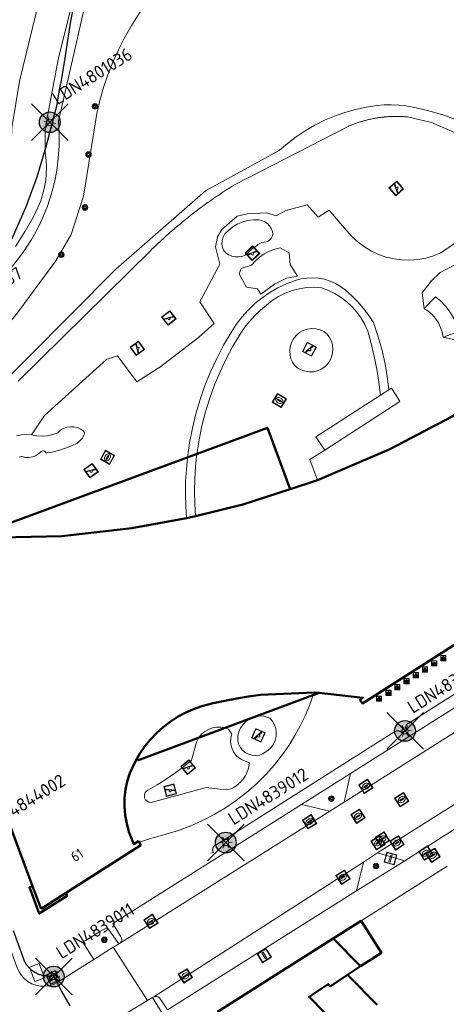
# Model space of a CAD drawing. Header units: metres. Extents: x 94279 to 96109, y 461866 to 463040.
# Tile 94 of 175: x 95239 to 95281, y 462371 to 462466. Entities that reach past the tile are written whole.
import ezdxf
from ezdxf.enums import TextEntityAlignment as Align

# ---------------------------------------------------------------- set-up
doc = ezdxf.new("R2010")
doc.units = ezdxf.units.M
doc.layers.get('0').update_dxf_attribs({"linetype": 'CONTINUOUS'})
for name, color, linetype, lineweight in [('B-WE-KL-ET_LS_OV_KABEL_EIGENNET_323-G', 10, 'CONTINUOUS', 30), ('B_BEBOUWINGSGRENS_0', 132, 'CONTINUOUS', 50), ('B_LUIFEL_1', 132, 'CONTINUOUS', 50), ('B_OVERBOUWLIJN_LIJN_1', 132, 'CONTINUOUS', 50), ('G_GRENS_ALGEMEEN_0', 251, 'CONTINUOUS', 13), ('Q_BOOM_0', 251, 'CONTINUOUS', 13), ('Q_FIETSENREK_0', 251, 'CONTINUOUS', 13), ('Q_INSPECTIE_OF_RIOOLPUT_0', 251, 'CONTINUOUS', 13), ('Q_KOLK_0', 251, 'CONTINUOUS', 13), ('Q_LICHTMAST_0', 251, 'CONTINUOUS', 13), ('Q_SPEELVOORZIENING_0', 251, 'CONTINUOUS', 13), ('Q_STRAATNAAMBORD_0', 251, 'CONTINUOUS', 13), ('Q_VERKEERSBORDPAAL_0', 251, 'CONTINUOUS', 13), ('Q_WATERLEIDINGPUT_0', 251, 'CONTINUOUS', 13), ('T_CULTUURGRENS_0', 251, 'CONTINUOUS', 13), ('T_HEK_0', 251, 'CONTINUOUS', 13), ('T_MUUR_30CM_0', 251, 'CONTINUOUS', 13), ('T_WALBESCHERMING_0', 251, 'CONTINUOUS', 13), ('V_WEGGRENS_0', 251, 'CONTINUOUS', 13), ('W_WATERGRENS_0', 251, 'CONTINUOUS', 13), ('Z_GBKN_HUISNUMMER_0', 251, 'CONTINUOUS', 13)]:
    doc.layers.add(name, color=color, linetype=linetype, lineweight=lineweight)
for name, color, linetype in [('B-WE-KL-ET_LS_OV_KABEL_EIGENNET_330-G', 10, 'CONTINUOUS'), ('N-WE-ARMATUUR-PRUNUS_C_OPZET_4M-G', 200, 'CONTINUOUS'), ('N-WE-ARMATUUR-PRUNUS_E_OPSCHUIF_8M-G', 40, 'CONTINUOUS'), ('N-WE-LICHTMAST_VERVANGEN-G', 7, 'CONTINUOUS')]:
    doc.layers.add(name, color=color, linetype=linetype)
doc.styles.add('NLCS-ISO-M500-T25', font='NLCS-ISO.ttf', dxfattribs={"height": 1.25})
doc.styles.get("Standard").update_dxf_attribs({"font": 'isocp.shx'})

# ---------------------------------------------------------------- blocks, each defined once
blk = doc.blocks.new('Q_LICHTMAST')
for points in [[(-0.26, 0.15), (-0.52, 0.3)], [(0, 0.3), (0, 0.6)], [(0.26, 0.15), (0.52, 0.3)], [(-0.26, -0.15), (-0.52, -0.3)], [(0, -0.3), (0, -0.6)], [(0.26, -0.15), (0.52, -0.3)]]:
    blk.add_lwpolyline(points)
blk.add_circle((0, 0), 0.3)
blk = doc.blocks.new('Q_VERKEERSBORDPAAL')
for points in [[(-0.5, 0.5), (0.5, 0.5), (0.5, -0.5), (-0.5, -0.5)], [(-0.08, 0.333), (0.071, 0.333), (0.071, -0.329), (-0.08, -0.329)]]:
    blk.add_lwpolyline(points, close=True)
blk.add_lwpolyline([(-0.442, 0.464), (0.438, 0.464, -0.414214), (0.459, 0.442), (0.459, -0.437, -0.414214), (0.438, -0.459), (-0.442, -0.459, -0.414214), (-0.463, -0.437), (-0.463, 0.442), (-0.463, 0.444), (-0.463, 0.446), (-0.463, 0.448), (-0.462, 0.45), (-0.461, 0.451), (-0.46, 0.453), (-0.459, 0.455), (-0.458, 0.456), (-0.457, 0.457), (-0.456, 0.459), (-0.454, 0.46), (-0.453, 0.461), (-0.451, 0.462), (-0.449, 0.462), (-0.447, 0.463), (-0.446, 0.463), (-0.444, 0.464), (-0.442, 0.464)], format="xyb")
blk = doc.blocks.new('Q_KOLK')
blk.add_lwpolyline([(-0.5, 0.5), (0.5, 0.5), (0.5, -0.5), (-0.5, -0.5)], close=True)
for points in [[(-0.442, 0.464), (0.438, 0.464, -0.414214), (0.459, 0.442), (0.459, -0.437, -0.414214), (0.438, -0.459), (-0.442, -0.459, -0.414214), (-0.463, -0.437), (-0.463, 0.442, -0.414214), (-0.442, 0.464)], [(-0.345, 0.105, 0.380426), (-0.276, -0.18)], [(-0.008, 0.266, 0.240218), (-0.345, 0.105)], [(-0.194, 0.045, 0.853344), (-0.194, -0.032)], [(0.331, 0.111, 0.240191), (-0.008, 0.266)], [(0.185, -0.032, 0.849746), (0.185, 0.045)], [(0.267, -0.176, 0.380426), (0.331, 0.111)], [(-0.276, -0.18, 0.148452), (0.012, -0.257)], [(0.012, -0.257, 0.131742), (0.267, -0.176)]]:
    blk.add_lwpolyline(points, format="xyb")
for points in [[(-0.194, 0.045), (0.185, 0.045)], [(0.185, -0.032), (-0.194, -0.032)]]:
    blk.add_lwpolyline(points)
blk = doc.blocks.new('Q_INSPECTIE_OF_RIOOLPUT')
blk.add_lwpolyline([(-0.5, 0.5), (0.5, 0.5), (0.5, -0.5), (-0.5, -0.5)], close=True)
for points in [[(-0.442, 0.464), (0.438, 0.464, -0.414214), (0.459, 0.442), (0.459, -0.437, -0.414214), (0.438, -0.459), (-0.442, -0.459, -0.414214), (-0.463, -0.437), (-0.463, 0.442), (-0.463, 0.444), (-0.463, 0.446), (-0.463, 0.448), (-0.462, 0.45), (-0.461, 0.451), (-0.46, 0.453), (-0.459, 0.455), (-0.458, 0.456), (-0.457, 0.457), (-0.456, 0.459), (-0.454, 0.46), (-0.453, 0.461), (-0.451, 0.462), (-0.449, 0.462), (-0.447, 0.463), (-0.446, 0.463), (-0.444, 0.464), (-0.442, 0.464)], [(-0.345, 0.105, 0.380426), (-0.276, -0.18)], [(-0.008, 0.266, 0.240218), (-0.345, 0.105)], [(-0.194, 0.045, 0.853344), (-0.194, -0.032)], [(0.331, 0.111, 0.240191), (-0.008, 0.266)], [(0.185, -0.032, 0.849746), (0.185, 0.045)], [(0.267, -0.176, 0.380426), (0.331, 0.111)], [(-0.276, -0.18, 0.148452), (0.012, -0.257)], [(0.012, -0.257, 0.131742), (0.267, -0.176)]]:
    blk.add_lwpolyline(points, format="xyb")
for points in [[(-0.194, 0.045), (0.185, 0.045)], [(0.185, -0.032), (-0.194, -0.032)]]:
    blk.add_lwpolyline(points)
blk = doc.blocks.new('Q_WATERLEIDINGPUT')
blk.add_lwpolyline([(-0.5, 0.5), (0.5, 0.5), (0.5, -0.5), (-0.5, -0.5)], close=True)
for points in [[(-0.442, 0.464), (0.438, 0.464, -0.414214), (0.459, 0.442), (0.459, -0.437, -0.414214), (0.438, -0.459), (-0.442, -0.459, -0.414214), (-0.463, -0.437), (-0.463, 0.442), (-0.463, 0.444), (-0.463, 0.446), (-0.463, 0.448), (-0.462, 0.45), (-0.461, 0.451), (-0.46, 0.453), (-0.459, 0.455), (-0.458, 0.456), (-0.457, 0.457), (-0.456, 0.459), (-0.454, 0.46), (-0.453, 0.461), (-0.451, 0.462), (-0.449, 0.462), (-0.447, 0.463), (-0.446, 0.463), (-0.444, 0.464), (-0.442, 0.464)], [(-0.345, 0.105, 0.380426), (-0.276, -0.18)], [(-0.008, 0.266, 0.240218), (-0.345, 0.105)], [(-0.194, 0.045, 0.853344), (-0.194, -0.032)], [(0.331, 0.111, 0.240191), (-0.008, 0.266)], [(0.185, -0.032, 0.849746), (0.185, 0.045)], [(0.267, -0.176, 0.380426), (0.331, 0.111)], [(-0.276, -0.18, 0.148452), (0.012, -0.257)], [(0.012, -0.257, 0.131742), (0.267, -0.176)]]:
    blk.add_lwpolyline(points, format="xyb")
for points in [[(-0.194, 0.045), (0.185, 0.045)], [(0.185, -0.032), (-0.194, -0.032)]]:
    blk.add_lwpolyline(points)
blk = doc.blocks.new('Q_SPEELVOORZIENING')
blk.add_lwpolyline([(-0.5, 0.5), (0.5, 0.5), (0.5, -0.5), (-0.5, -0.5)], close=True)
for points in [[(-0.442, 0.464), (0.438, 0.464, -0.414214), (0.459, 0.442), (0.459, -0.437, -0.414214), (0.438, -0.459), (-0.442, -0.459, -0.414214), (-0.463, -0.437), (-0.463, 0.442), (-0.463, 0.444), (-0.463, 0.446), (-0.463, 0.448), (-0.462, 0.45), (-0.461, 0.451), (-0.46, 0.453), (-0.459, 0.455), (-0.458, 0.456), (-0.457, 0.457), (-0.456, 0.459), (-0.454, 0.46), (-0.453, 0.461), (-0.451, 0.462), (-0.449, 0.462), (-0.447, 0.463), (-0.446, 0.463), (-0.444, 0.464), (-0.442, 0.464)], [(-0.363, 0.198, 1.168313), (-0.386, 0.141)], [(-0.087, 0.021, 0.778987), (-0.04, -0.167)], [(-0.04, -0.167, 0.508825), (0.056, -0.036)], [(0.355, -0.156, 1.031322), (0.378, -0.1)]]:
    blk.add_lwpolyline(points, format="xyb")
for points in [[(-0.386, 0.141), (-0.087, 0.021)], [(-0.363, 0.198), (0.378, -0.1)], [(0.056, -0.036), (0.355, -0.156)]]:
    blk.add_lwpolyline(points)
blk = doc.blocks.new('Q_FIETSENREK')
for points in [[(-0.5, 0.5), (0.5, 0.5), (0.5, -0.5), (-0.5, -0.5)], [(-0.06, 0.15), (0.18, 0.05), (0.04, -0.09)]]:
    blk.add_lwpolyline(points, close=True)
for points in [[(-0.44, 0.46), (0.44, 0.46, -0.414214), (0.46, 0.44), (0.46, -0.44, -0.414214), (0.44, -0.46), (-0.44, -0.46, -0.414214), (-0.46, -0.44), (-0.46, 0.44), (-0.46, 0.44), (-0.46, 0.45), (-0.46, 0.45), (-0.46, 0.45), (-0.46, 0.45), (-0.46, 0.45), (-0.46, 0.45), (-0.46, 0.46), (-0.46, 0.46), (-0.46, 0.46), (-0.45, 0.46), (-0.45, 0.46), (-0.45, 0.46), (-0.45, 0.46), (-0.45, 0.46), (-0.45, 0.46), (-0.44, 0.46), (-0.44, 0.46)], [(-0.18, 0.11, 0.847256), (-0.32, -0.14)], [(-0.19, 0.08, 0.842492), (-0.3, -0.12)], [(-0.17, 0.06, 0.053288), (-0.19, 0.08)], [(-0.19, -0.13, 0.502492), (-0.15, 0.04)], [(-0.15, 0.09, 0.06236), (-0.18, 0.11)], [(-0.16, -0.16, 0.494489), (-0.12, 0.07)], [(-0.32, -0.14, 0.089606), (-0.42, -0.35)], [(-0.3, -0.16, 0.110942), (-0.37, -0.35)], [(-0.29, -0.1, 0.006942), (-0.3, -0.12)], [(-0.3, -0.16, 0.02458), (-0.28, -0.17)], [(-0.21, -0.1, 0.381614), (-0.29, -0.1)], [(-0.22, -0.14, 0.533998), (-0.28, -0.14)], [(-0.28, -0.14, 0.009682), (-0.27, -0.14)], [(-0.28, -0.17, 0.148109), (-0.2, -0.17)], [(-0.27, -0.14, 0.120201), (-0.22, -0.14)], [(-0.22, -0.14, 0.003554), (-0.22, -0.14)], [(-0.19, -0.13, 0.017985), (-0.21, -0.1)], [(-0.12, -0.35, 0.075837), (-0.2, -0.17)], [(-0.08, -0.35, 0.094234), (-0.16, -0.16)], [(0.1, -0.16, 0.385208), (0.19, -0.33)], [(0.21, -0.05, 0.224648), (0.11, -0.13)], [(0.13, -0.17, 0.376993), (0.2, -0.3)], [(0.21, -0.09, 0.20829), (0.14, -0.14)], [(0.19, -0.33, 1), (0.29, -0.06)], [(0.2, -0.3, 1), (0.28, -0.09)], [(0.29, -0.06, 0.086253), (0.24, -0.05)], [(0.28, -0.09, 0.079305), (0.24, -0.08)]]:
    blk.add_lwpolyline(points, format="xyb")
for points in [[(-0.17, 0.06), (-0.26, -0.04), (-0.24, -0.06), (-0.15, 0.04)], [(0.08, 0.22), (0, 0.25), (-0.15, 0.09)], [(-0.12, 0.07), (-0.09, 0.11), (0.02, -0.13), (0.1, -0.16)], [(0.24, -0.05), (0.23, 0.05), (0.26, 0.09), (0.3, 0.08), (0.31, 0.11), (0.19, 0.15), (0.18, 0.12), (0.23, 0.1), (0.21, 0.08), (-0.04, 0.17), (0, 0.22), (0.07, 0.19), (0.08, 0.22)], [(0.21, -0.05), (0.2, 0.03), (0.06, -0.11)], [(-0.42, -0.35), (-0.37, -0.35)], [(-0.12, -0.35), (-0.08, -0.35)], [(0.06, -0.11), (0.11, -0.13)], [(0.13, -0.17), (0.25, -0.22), (0.24, -0.08)], [(0.14, -0.14), (0.22, -0.17), (0.21, -0.09)]]:
    blk.add_lwpolyline(points)
blk = doc.blocks.new('Q_BOOM')
for radius in [0.27, 0.18, 0.09]:
    blk.add_circle((0, 0), radius)
blk = doc.blocks.new('Q_STRAATNAAMBORD')
for points in [[(-0.5, 0.5), (0.5, 0.5), (0.5, -0.5), (-0.5, -0.5)], [(-0.369, 0.22), (0.358, 0.22), (0.358, -0.214), (-0.369, -0.214)]]:
    blk.add_lwpolyline(points, close=True)
for points in [[(-0.442, 0.464), (0.438, 0.464, -0.414214), (0.459, 0.442), (0.459, -0.437, -0.414214), (0.438, -0.459), (-0.442, -0.459, -0.414214), (-0.463, -0.437), (-0.463, 0.442), (-0.463, 0.444), (-0.463, 0.446), (-0.463, 0.448), (-0.462, 0.45), (-0.461, 0.451), (-0.46, 0.453), (-0.459, 0.455), (-0.458, 0.456), (-0.457, 0.457), (-0.456, 0.459), (-0.454, 0.46), (-0.453, 0.461), (-0.451, 0.462), (-0.449, 0.462), (-0.447, 0.463), (-0.446, 0.463), (-0.444, 0.464), (-0.442, 0.464)], [(-0.287, 0.16), (0.281, 0.16, -0.414214), (0.303, 0.139), (0.303, -0.134, -0.414214), (0.281, -0.156), (-0.287, -0.156, -0.414214), (-0.308, -0.134), (-0.308, 0.139), (-0.308, 0.14), (-0.308, 0.142), (-0.307, 0.144), (-0.307, 0.146), (-0.306, 0.148), (-0.305, 0.149), (-0.304, 0.151), (-0.303, 0.152), (-0.302, 0.154), (-0.3, 0.155), (-0.299, 0.156), (-0.297, 0.157), (-0.296, 0.158), (-0.294, 0.159), (-0.292, 0.159), (-0.29, 0.16), (-0.288, 0.16), (-0.287, 0.16)]]:
    blk.add_lwpolyline(points, format="xyb")
blk = doc.blocks.new('LM')
at = {"linetype": 'ByBlock'}
h = blk.add_hatch(color=256, dxfattribs=at)
h.dxf.hatch_style = 1
edge = h.paths.add_edge_path()
edge.add_arc((0, 0), 1, 0, 360)
blk.add_circle((0, 0), 1, dxfattribs=at)
blk = doc.blocks.new('ACMAP_ANN_TEMPLATE_LM')
at = {"color": 0, "style": 'NLCS-ISO-M500-T25'}
blk.add_attdef('LM-NUMMER', (1.5, 1), '', height=1.25, dxfattribs=at)

msp = doc.modelspace()

# ---------------------------------------------------------------- linework, layer by layer
at = {"layer": 'B-WE-KL-ET_LS_OV_KABEL_EIGENNET_323-G', "linetype": 'Continuous'}
for points in [[(95244.694, 462467.896), (95244.328, 462466.024), (95244.028, 462464.141), (95243.723, 462462.036), (95243.351, 462459.943)], [(95238.627, 462444.943), (95240.016, 462448.057), (95241.113, 462450.988), (95241.993, 462453.926), (95241.993, 462453.926), (95242.999, 462457.831), (95243.351, 462459.943)], [(95244.283, 462371.073), (95243.455, 462372.519), (95242.678, 462373.993), (95242.591, 462373.978), (95242.504, 462373.966), (95242.416, 462373.958), (95242.328, 462373.952), (95242.241, 462373.949), (95242.153, 462373.949), (95242.065, 462373.952), (95241.977, 462373.958), (95241.889, 462373.967), (95241.802, 462373.979), (95241.716, 462373.994), (95241.63, 462374.012), (95241.544, 462374.033), (95241.459, 462374.057), (95241.376, 462374.084), (95241.293, 462374.113), (95241.211, 462374.146), (95241.13, 462374.181), (95241.051, 462374.219), (95240.973, 462374.259), (95240.896, 462374.302), (95240.821, 462374.348), (95240.748, 462374.396), (95240.676, 462374.447), (95240.606, 462374.5), (95240.538, 462374.556), (95240.471, 462374.614), (95240.407, 462374.674), (95240.345, 462374.736), (95240.285, 462374.801), (95240.227, 462374.867), (95240.172, 462374.935), (95240.119, 462375.005), (95240.068, 462375.077), (95240.02, 462375.151), (95239.974, 462375.226), (95239.931, 462375.303), (95239.698, 462375.927), (95238.848, 462378.303)]]:
    msp.add_lwpolyline(points, dxfattribs=at)
at = {"layer": 'B-WE-KL-ET_LS_OV_KABEL_EIGENNET_330-G', "linetype": 'Continuous', "lineweight": 0}
msp.add_lwpolyline([(95257.823, 462385.814), (95258.089, 462385.862), (95258.08, 462385.877), (95258.071, 462385.892), (95258.063, 462385.908), (95258.056, 462385.924), (95258.049, 462385.94), (95258.043, 462385.956), (95258.037, 462385.972), (95258.032, 462385.989), (95258.027, 462386.006), (95258.023, 462386.023), (95258.02, 462386.04), (95258.017, 462386.057), (95258.015, 462386.074), (95258.013, 462386.092), (95258.012, 462386.109), (95258.012, 462386.127), (95258.012, 462386.144), (95258.013, 462386.162), (95258.014, 462386.179), (95258.016, 462386.196), (95258.019, 462386.213), (95258.022, 462386.231), (95258.026, 462386.248), (95258.03, 462386.265), (95258.035, 462386.281), (95258.041, 462386.298), (95258.047, 462386.314), (95258.054, 462386.33), (95258.061, 462386.346), (95258.069, 462386.362), (95258.077, 462386.377), (95258.086, 462386.392), (95258.095, 462386.407), (95258.105, 462386.421), (95258.116, 462386.435), (95258.127, 462386.449), (95258.138, 462386.462), (95258.15, 462386.475), (95258.162, 462386.487), (95258.175, 462386.499), (95258.188, 462386.511), (95258.201, 462386.522), (95258.215, 462386.532), (95258.23, 462386.542), (95258.244, 462386.552), (95275.566, 462397.515), (95275.581, 462397.524), (95275.596, 462397.533), (95275.612, 462397.541), (95275.628, 462397.548), (95275.644, 462397.555), (95275.66, 462397.562), (95275.676, 462397.567), (95275.693, 462397.572), (95275.71, 462397.577), (95275.727, 462397.581), (95275.744, 462397.585), (95275.761, 462397.587), (95275.779, 462397.59), (95275.796, 462397.591), (95275.813, 462397.592), (95275.831, 462397.593), (95275.848, 462397.592), (95275.866, 462397.592), (95275.883, 462397.59), (95275.9, 462397.588), (95275.918, 462397.586), (95275.935, 462397.582), (95275.952, 462397.578), (95275.969, 462397.574), (95275.985, 462397.569), (95276.002, 462397.563), (95276.018, 462397.557), (95276.034, 462397.551), (95276.05, 462397.543), (95276.066, 462397.535), (95276.081, 462397.527), (95276.096, 462397.518), (95276.111, 462397.509), (95276.125, 462397.499), (95276.139, 462397.488), (95276.153, 462397.478), (95276.166, 462397.466), (95276.179, 462397.454), (95276.191, 462397.442), (95276.203, 462397.429), (95276.215, 462397.416), (95276.226, 462397.403), (95276.237, 462397.389), (95276.247, 462397.375), (95276.256, 462397.36), (95276.417, 462397.573), (95276.679, 462397.627), (95276.67, 462397.642), (95276.661, 462397.658), (95276.653, 462397.673), (95276.646, 462397.689), (95276.639, 462397.705), (95276.632, 462397.721), (95276.627, 462397.738), (95276.621, 462397.754), (95276.617, 462397.771), (95276.613, 462397.788), (95276.609, 462397.805), (95276.606, 462397.822), (95276.604, 462397.84), (95276.603, 462397.857), (95276.602, 462397.875), (95276.601, 462397.892), (95276.601, 462397.909), (95276.602, 462397.927), (95276.604, 462397.944), (95276.606, 462397.962), (95276.608, 462397.979), (95276.612, 462397.996), (95276.615, 462398.013), (95276.62, 462398.03), (95276.625, 462398.047), (95276.63, 462398.063), (95276.637, 462398.079), (95276.643, 462398.096), (95276.651, 462398.111), (95276.658, 462398.127), (95276.667, 462398.142), (95276.676, 462398.157), (95276.685, 462398.172), (95276.695, 462398.186), (95276.705, 462398.2), (95276.716, 462398.214), (95276.728, 462398.227), (95276.74, 462398.24), (95276.752, 462398.253), (95276.765, 462398.264), (95276.778, 462398.276), (95276.791, 462398.287), (95276.805, 462398.298), (95276.819, 462398.308), (95276.834, 462398.317), (95293.519, 462408.878)], dxfattribs=at)
at = {"layer": 'B_BEBOUWINGSGRENS_0'}
for p, q in [((95256.354, 462418.286), (95255.5, 462418.097)), ((95269.634, 462377.581), (95258.474, 462370.518)), ((95272.24, 462374.913), (95269.634, 462377.581)), ((95270.989, 462374.072), (95272.24, 462374.913)), ((95269.337, 462372.961), (95270.989, 462374.072))]:
    msp.add_line(p, q, dxfattribs=at)
for points in [[(95300.148, 462417.934), (95289.617, 462434.394), (95289.156, 462434.107), (95289.536, 462433.478), (95287.518, 462432.02), (95281.091, 462427.907), (95275.075, 462424.741), (95268.125, 462421.758)], [(95268.125, 462421.758), (95265.482, 462420.898), (95260.927, 462419.416), (95256.354, 462418.286)], [(95255.5, 462418.097), (95250.233, 462417.141), (95243.481, 462416.358), (95236.063, 462416.197), (95232.577, 462416.301), (95228.683, 462416.646), (95228.46, 462417.238)], [(95267.779, 462401.296), (95268.265, 462401.243), (95272.487, 462400.786), (95272.2, 462400.585), (95272.444, 462400.238), (95286.125, 462408.977), (95290.387, 462411.699), (95292.887, 462413.296), (95297.154, 462416.021), (95300.148, 462417.934)], [(95227.929, 462417.024), (95228.576, 462415.279), (95229.565, 462412.61), (95236.312, 462394.402), (95237.654, 462390.779), (95240.674, 462382.628), (95241.487, 462380.435)], [(95250.936, 462386.868), (95250.886, 462386.958), (95250.412, 462386.655), (95249.955, 462387.868), (95249.732, 462388.658), (95249.586, 462389.467), (95249.52, 462390.285), (95249.532, 462391.106), (95249.625, 462391.923), (95249.795, 462392.726), (95250.043, 462393.509), (95250.57, 462394.667), (95250.997, 462395.404), (95251.48, 462396.105), (95252.017, 462396.765), (95252.604, 462397.382), (95253.238, 462397.951), (95253.914, 462398.468), (95254.629, 462398.931), (95255.378, 462399.336), (95256.156, 462399.682), (95256.959, 462399.965), (95258.075, 462400.249), (95259.199, 462400.502), (95260.33, 462400.722), (95261.467, 462400.91), (95262.608, 462401.065), (95267.779, 462401.296)], [(95241.487, 462380.435), (95243.833, 462381.937), (95251.092, 462386.587), (95250.936, 462386.868)], [(95270.34, 462368.86), (95267.305, 462371.936), (95269.153, 462373.178), (95269.337, 462372.961)]]:
    msp.add_lwpolyline(points, dxfattribs=at)
at = {"layer": 'B_LUIFEL_1'}
for p, q in [((95272.31, 462379.28), (95269.634, 462377.581)), ((95273.853, 462371.168), (95270.989, 462374.072))]:
    msp.add_line(p, q, dxfattribs=at)
for points in [[(95272.24, 462374.913), (95274.266, 462376.199), (95272.31, 462379.28)], [(95270.989, 462374.072), (95270.989, 462374.072), (95269.337, 462372.961)]]:
    msp.add_lwpolyline(points, dxfattribs=at)
at = {"layer": 'B_OVERBOUWLIJN_LIJN_1'}
msp.add_line((95250.79, 462394.749), (95268.265, 462401.243), dxfattribs=at)
for points in [[(95236.063, 462416.197), (95235.906, 462416.687), (95263.285, 462426.801), (95265.482, 462420.898)], [(95243.833, 462381.937), (95243.994, 462381.686), (95241.319, 462379.979), (95240.366, 462382.517), (95240.674, 462382.628)]]:
    msp.add_lwpolyline(points, dxfattribs=at)
at = {"layer": 'G_GRENS_ALGEMEEN_0'}
for points in [[(95282.482, 462445.367), (95280.002, 462443.668), (95279.287, 462443.38), (95278.545, 462443.166), (95277.786, 462443.03), (95277.017, 462442.971), (95276.246, 462442.992), (95275.481, 462443.091), (95274.73, 462443.268), (95274.002, 462443.521), (95273.303, 462443.848), (95272.641, 462444.243), (95272.023, 462444.705), (95271.455, 462445.227), (95270.944, 462445.805), (95270.29, 462446.523), (95269.223, 462447.796), (95268.191, 462447.108), (95267.124, 462448.313), (95265.063, 462447.76), (95264.14, 462447.244), (95263.238, 462447.528), (95261.325, 462447.425), (95260.364, 462447.22), (95258.913, 462445.93), (95258.466, 462445.219), (95258.282, 462444.251), (95258.718, 462442.596), (95256.766, 462438.952), (95258.16, 462436.87), (95256.645, 462435.528), (95253.015, 462432.724), (95250.709, 462431.244), (95248.859, 462433.744), (95247.791, 462433.389), (95241.819, 462427.978), (95240.556, 462426.115)], [(95255.5, 462418.097), (95255.424, 462419.269), (95255.396, 462420.443), (95255.414, 462421.617), (95255.48, 462422.79), (95255.592, 462423.959), (95255.792, 462425.373), (95256.06, 462426.775), (95256.397, 462428.162), (95256.8, 462429.532), (95257.27, 462430.88), (95257.805, 462432.204), (95258.403, 462433.5), (95259.064, 462434.765), (95259.786, 462435.997), (95260.271, 462436.76), (95260.816, 462437.482), (95261.418, 462438.157), (95262.072, 462438.781), (95262.775, 462439.35), (95263.521, 462439.861), (95264.307, 462440.309), (95265.126, 462440.692), (95265.973, 462441.008), (95266.521, 462441.159), (95267.083, 462441.247), (95267.65, 462441.271), (95268.217, 462441.23), (95268.776, 462441.126), (95269.319, 462440.958), (95269.84, 462440.731), (95270.332, 462440.445), (95270.788, 462440.106), (95271.403, 462439.538), (95271.985, 462438.936), (95272.532, 462438.301), (95273.042, 462437.638), (95273.514, 462436.946), (95273.937, 462435.68), (95274.295, 462434.395), (95274.587, 462433.093), (95274.812, 462431.778), (95274.97, 462430.453)], [(95256.354, 462418.286), (95256.282, 462419.488), (95256.26, 462420.692), (95256.289, 462421.896), (95256.369, 462423.097), (95256.499, 462424.294), (95256.71, 462425.653), (95256.986, 462427.001), (95257.326, 462428.334), (95257.73, 462429.649), (95258.197, 462430.942), (95258.726, 462432.212), (95259.315, 462433.455), (95259.964, 462434.668), (95260.67, 462435.849), (95261.095, 462436.472), (95261.563, 462437.064), (95262.071, 462437.622), (95262.617, 462438.143), (95263.198, 462438.624), (95263.754, 462439.076), (95264.356, 462439.466), (95264.995, 462439.789), (95265.666, 462440.041), (95266.36, 462440.22), (95267.069, 462440.323), (95267.785, 462440.35), (95268.5, 462440.3), (95269.155, 462440.054), (95269.782, 462439.745), (95270.376, 462439.377), (95270.931, 462438.951), (95271.442, 462438.474), (95271.903, 462437.949), (95272.311, 462437.381), (95272.661, 462436.776), (95272.95, 462436.139), (95273.283, 462434.92), (95273.573, 462433.691), (95273.818, 462432.451), (95274.019, 462431.204), (95274.175, 462429.95)], [(95278.372, 462438.323), (95279.479, 462439.449), (95279.999, 462439), (95280.467, 462438.497), (95280.878, 462437.947), (95281.227, 462437.355), (95281.509, 462436.729), (95281.723, 462436.076), (95280.227, 462435.534)], [(95278.372, 462438.323), (95278.782, 462438.046), (95279.153, 462437.718), (95279.478, 462437.344), (95279.752, 462436.932), (95279.97, 462436.488), (95280.13, 462436.019), (95280.227, 462435.534)], [(95267.345, 462432.193), (95267.737, 462432.213), (95268.119, 462432.304), (95268.478, 462432.462), (95268.803, 462432.682), (95269.083, 462432.957), (95269.309, 462433.278), (95269.474, 462433.634), (95269.572, 462434.014), (95269.6, 462434.406), (95269.556, 462434.796), (95269.444, 462435.172), (95269.265, 462435.522), (95269.027, 462435.833), (95268.736, 462436.097), (95268.358, 462436.265), (95267.955, 462436.361), (95267.541, 462436.379), (95267.131, 462436.32), (95266.739, 462436.185), (95266.379, 462435.98), (95266.064, 462435.712), (95265.804, 462435.389), (95265.609, 462435.024), (95265.485, 462434.629), (95265.437, 462434.217), (95265.467, 462433.804), (95265.545, 462433.455), (95265.692, 462433.13), (95265.901, 462432.84), (95266.164, 462432.598), (95266.471, 462432.415), (95266.808, 462432.297), (95267.162, 462432.249), (95267.345, 462432.193)], [(95275.247, 462430.644), (95275.649, 462429.991), (95276.056, 462429.33)], [(95239.371, 462423.989), (95239.463, 462424.019), (95239.558, 462424.032), (95239.654, 462424.026), (95239.983, 462423.952), (95240.32, 462423.943), (95240.651, 462424), (95240.966, 462424.119), (95241.252, 462424.297), (95241.498, 462424.527), (95241.57, 462424.566), (95241.65, 462424.584), (95241.732, 462424.58), (95241.809, 462424.554), (95241.877, 462424.507), (95241.905, 462424.466), (95241.941, 462424.431), (95241.984, 462424.405), (95242.031, 462424.388), (95242.081, 462424.382), (95242.679, 462424.503), (95243.269, 462424.66), (95243.848, 462424.852), (95244.414, 462425.079), (95244.966, 462425.341), (95245.153, 462425.477), (95245.321, 462425.638), (95245.464, 462425.82), (95245.581, 462426.021), (95245.67, 462426.235), (95245.673, 462426.29), (95245.665, 462426.344), (95245.647, 462426.396), (95245.619, 462426.443), (95245.582, 462426.484), (95245.302, 462426.683), (95244.99, 462426.825), (95244.656, 462426.903), (95244.313, 462426.916), (95243.974, 462426.863), (95243.652, 462426.745), (95243.358, 462426.568), (95243.104, 462426.338), (95242.615, 462426.159), (95242.107, 462426.045), (95241.589, 462426), (95241.069, 462426.024), (95240.556, 462426.115)], [(95240.556, 462426.115), (95240.081, 462426.162), (95239.604, 462426.139), (95239.135, 462426.047)], [(95268.812, 462424.657), (95268.399, 462425.275), (95267.952, 462425.945)]]:
    msp.add_lwpolyline(points, dxfattribs=at)
at = {"layer": 'N-WE-LICHTMAST_VERVANGEN-G', "flags": 128}
for points in [[(95240.562, 462454.493), (95244.098, 462458.029)], [(95244.098, 462454.493), (95240.562, 462458.029)], [(95274.774, 462395.819), (95278.31, 462399.355)], [(95278.31, 462395.819), (95274.774, 462399.355)], [(95257.51, 462385.059), (95261.046, 462388.595)], [(95261.046, 462385.059), (95257.51, 462388.595)], [(95240.938, 462372.143), (95244.474, 462375.679)], [(95244.474, 462372.143), (95240.938, 462375.679)]]:
    msp.add_lwpolyline(points, dxfattribs=at)
at = {"layer": 'T_CULTUURGRENS_0'}
for p, q in [((95246.566, 462375.548), (95248.447, 462376.729)), ((95252.214, 462371.879), (95251.73, 462371.593))]:
    msp.add_line(p, q, dxfattribs=at)
for points in [[(95246.236, 462469.93), (95243.164, 462456.358), (95243.233, 462455.171), (95243.228, 462453.983), (95243.148, 462452.797), (95242.994, 462451.618), (95242.766, 462450.452), (95242.465, 462449.302), (95242.092, 462448.173), (95241.65, 462447.07), (95241.139, 462445.997), (95240.561, 462444.958), (95239.919, 462443.957), (95239.216, 462442.999), (95233.649, 462436.236), (95225.078, 462426.44)], [(95248.974, 462377.06), (95247.868, 462378.645), (95247.225, 462378.269), (95245.509, 462377.211), (95246.566, 462375.548)], [(95248.447, 462376.729), (95248.684, 462376.878), (95248.974, 462377.06)], [(95249.817, 462370.434), (95250.871, 462368.877), (95253.149, 462370.382), (95252.214, 462371.879)], [(95251.73, 462371.593), (95249.867, 462370.476), (95249.817, 462370.434)]]:
    msp.add_lwpolyline(points, dxfattribs=at)
at = {"layer": 'T_HEK_0'}
for points in [[(95259.163, 462449.63), (95259.298, 462449.718), (95259.433, 462449.805), (95259.568, 462449.891), (95259.839, 462450.062), (95260.112, 462450.232), (95270.995, 462455.831), (95271.08, 462455.868), (95271.165, 462455.905), (95271.25, 462455.941), (95271.336, 462455.976), (95271.422, 462456.011), (95271.508, 462456.045), (95271.595, 462456.078), (95271.682, 462456.111), (95271.769, 462456.142), (95271.856, 462456.174), (95271.944, 462456.204), (95272.032, 462456.234), (95272.12, 462456.263), (95272.208, 462456.291), (95272.297, 462456.319), (95272.385, 462456.346), (95272.474, 462456.372), (95272.563, 462456.397), (95272.653, 462456.422), (95272.742, 462456.446), (95272.832, 462456.469), (95272.922, 462456.492), (95273.012, 462456.514), (95273.102, 462456.535), (95273.193, 462456.555), (95273.283, 462456.575), (95273.374, 462456.594), (95273.465, 462456.612), (95273.556, 462456.63), (95273.647, 462456.647), (95273.739, 462456.663), (95273.83, 462456.678), (95273.922, 462456.693), (95274.013, 462456.706), (95274.105, 462456.72), (95274.197, 462456.732), (95274.289, 462456.744), (95274.381, 462456.754), (95274.427, 462456.76), (95274.473, 462456.765), (95274.519, 462456.769), (95274.566, 462456.774), (95274.658, 462456.783)], [(95274.658, 462456.783), (95274.75, 462456.791), (95274.843, 462456.798), (95274.935, 462456.804), (95275.028, 462456.81), (95275.12, 462456.815), (95275.213, 462456.819), (95275.306, 462456.823), (95275.399, 462456.825), (95275.491, 462456.827), (95275.584, 462456.829), (95275.677, 462456.829), (95275.769, 462456.829), (95275.862, 462456.828), (95275.955, 462456.826), (95276.048, 462456.824), (95276.233, 462456.816), (95276.418, 462456.806), (95276.511, 462456.8), (95276.603, 462456.793), (95276.696, 462456.785), (95276.788, 462456.777), (95279.104, 462456.25), (95283.982, 462454.133)], [(95252.509, 462444.349), (95252.742, 462444.57), (95252.976, 462444.79), (95253.094, 462444.899), (95253.212, 462445.008), (95253.33, 462445.116), (95253.449, 462445.224), (95253.568, 462445.332), (95253.687, 462445.439), (95253.807, 462445.546), (95253.928, 462445.652), (95254.048, 462445.758), (95254.169, 462445.863), (95254.291, 462445.968), (95254.413, 462446.073), (95254.535, 462446.177), (95254.657, 462446.281), (95254.78, 462446.384), (95254.903, 462446.487), (95255.151, 462446.691), (95255.4, 462446.894), (95255.525, 462446.995), (95255.65, 462447.095), (95255.776, 462447.195), (95255.902, 462447.294), (95256.028, 462447.393), (95256.155, 462447.491), (95256.282, 462447.589), (95256.41, 462447.687), (95256.538, 462447.784), (95256.666, 462447.881), (95256.794, 462447.977), (95256.923, 462448.073), (95257.052, 462448.168), (95257.182, 462448.263), (95257.312, 462448.357), (95257.442, 462448.451), (95257.572, 462448.545), (95257.703, 462448.638), (95257.834, 462448.73), (95257.966, 462448.822), (95258.097, 462448.914), (95258.23, 462449.005), (95258.362, 462449.096), (95258.495, 462449.186), (95258.628, 462449.276), (95258.761, 462449.365), (95258.895, 462449.454), (95259.029, 462449.542), (95259.163, 462449.63)], [(95239.297, 462431.3), (95252.049, 462443.901), (95252.164, 462444.014), (95252.278, 462444.126), (95252.394, 462444.237), (95252.509, 462444.349)]]:
    msp.add_lwpolyline(points, dxfattribs=at)
at = {"layer": 'T_MUUR_30CM_0'}
for p, q in [((95274.97, 462430.453), (95274.175, 462429.95)), ((95275.247, 462430.644), (95274.97, 462430.453)), ((95274.175, 462429.95), (95267.952, 462425.945)), ((95276.056, 462429.33), (95268.812, 462424.657))]:
    msp.add_line(p, q, dxfattribs=at)
msp.add_lwpolyline([(95268.812, 462424.657), (95267.382, 462423.74), (95268.125, 462421.758)], dxfattribs=at)
at = {"layer": 'T_WALBESCHERMING_0'}
for points in [[(95281.447, 462456.533), (95280.091, 462456.999), (95278.713, 462457.396), (95277.318, 462457.726), (95276.63, 462457.844), (95275.936, 462457.918), (95275.239, 462457.949), (95274.541, 462457.934), (95273.846, 462457.876), (95272.803, 462457.721), (95271.772, 462457.501), (95270.757, 462457.215), (95269.762, 462456.866), (95268.791, 462456.454), (95267.848, 462455.981), (95266.937, 462455.45), (95266.062, 462454.862), (95265.226, 462454.219), (95264.432, 462453.525), (95257.309, 462449.646), (95248.699, 462442.116), (95235.8, 462429.137)], [(95228.77, 462425.155), (95239.209, 462437.877), (95240.824, 462440.079)]]:
    msp.add_lwpolyline(points, dxfattribs=at)
at = {"layer": 'V_WEGGRENS_0'}
for p, q in [((95263.814, 462445.433), (95263.766, 462445.734)), ((95265.472, 462442.548), (95265.369, 462443.684)), ((95287.993, 462401.69), (95270.664, 462390.717)), ((95271.305, 462393.482), (95285.246, 462402.309)), ((95273.896, 462385.834), (95291.178, 462396.713)), ((95271.305, 462393.482), (95266.586, 462390.506)), ((95270.664, 462390.717), (95271.305, 462393.482)), ((95290.552, 462393.995), (95276.509, 462385.077)), ((95266.586, 462390.506), (95269.287, 462389.838)), ((95269.287, 462389.838), (95270.664, 462390.717)), ((95269.287, 462389.838), (95249.124, 462377.154)), ((95273.896, 462385.834), (95272.539, 462384.927)), ((95276.509, 462385.077), (95273.896, 462385.834)), ((95272.539, 462384.927), (95252.336, 462371.954)), ((95271.876, 462382.171), (95276.509, 462385.077)), ((95272.539, 462384.927), (95271.876, 462382.171)), ((95280.609, 462384.549), (95272.31, 462379.28)), ((95248.974, 462377.06), (95249.124, 462377.154)), ((95248.447, 462376.729), (95251.73, 462371.593)), ((95244.064, 462373.976), (95246.566, 462375.548)), ((95252.283, 462371.92), (95252.214, 462371.879)), ((95252.336, 462371.954), (95252.283, 462371.92))]:
    msp.add_line(p, q, dxfattribs=at)
for points in [[(95238.059, 462449.08), (95238.539, 462450.977), (95238.66, 462455.722), (95239.395, 462460.214), (95242.289, 462472.1)], [(95245.49, 462471.734), (95243.176, 462462.462), (95241.889, 462455.669), (95241.88, 462453.277), (95241.964, 462452.623), (95242, 462451.964), (95241.99, 462451.305), (95241.932, 462450.648), (95241.827, 462449.997), (95241.451, 462448.677), (95240.815, 462447.274), (95239.952, 462445.761), (95239.031, 462444.284)], [(95263.766, 462445.734), (95263.659, 462446.02), (95263.497, 462446.278), (95263.287, 462446.499), (95263.036, 462446.673), (95262.756, 462446.794), (95262.457, 462446.855), (95261.933, 462446.861), (95261.413, 462446.795), (95260.907, 462446.66), (95260.423, 462446.458), (95259.971, 462446.192), (95259.559, 462445.868), (95259.195, 462445.492), (95259.032, 462445.191), (95258.936, 462444.863), (95258.912, 462444.523), (95258.96, 462444.185), (95259.078, 462443.864), (95259.303, 462443.642), (95259.566, 462443.467), (95259.857, 462443.345), (95260.166, 462443.28), (95260.482, 462443.274), (95260.793, 462443.329), (95260.934, 462443.369), (95261.069, 462443.425), (95261.197, 462443.496), (95261.316, 462443.582), (95261.424, 462443.681), (95261.56, 462443.836), (95261.709, 462443.979), (95261.868, 462444.11), (95262.038, 462444.229), (95262.216, 462444.333), (95262.379, 462444.467), (95262.56, 462444.575), (95262.754, 462444.656), (95262.959, 462444.708), (95263.169, 462444.729), (95263.353, 462444.806), (95263.517, 462444.921), (95263.652, 462445.069), (95263.753, 462445.242), (95263.814, 462445.433)], [(95265.369, 462443.684), (95264.521, 462444.149), (95263.987, 462444.024), (95263.473, 462443.833), (95262.987, 462443.581), (95262.535, 462443.27), (95262.126, 462442.905), (95261.765, 462442.493), (95260.775, 462442.153), (95260.568, 462441.636), (95261.274, 462440.363), (95262.341, 462440.208), (95262.668, 462439.675), (95263.958, 462440.639), (95265.111, 462441.224), (95266.178, 462441.413), (95265.472, 462442.548)], [(95282.48, 462442.584), (95282.49, 462442.673), (95282.5, 462442.763), (95281.327, 462442.513), (95279.934, 462441.78), (95279.069, 462440.944), (95278.204, 462439.83), (95278.372, 462438.323)], [(95280.227, 462435.534), (95281.547, 462435.255), (95283.306, 462435.681), (95284.729, 462436.619)], [(95250.936, 462386.868), (95252.056, 462387.203), (95254.716, 462387.999), (95255.898, 462388.436), (95257.051, 462388.945), (95258.17, 462389.524), (95259.252, 462390.17), (95260.292, 462390.881), (95261.287, 462391.655), (95262.233, 462392.488), (95263.125, 462393.377), (95263.962, 462394.32), (95264.739, 462395.312), (95265.368, 462396.217), (95265.932, 462397.129), (95266.449, 462398.068), (95266.915, 462399.034), (95267.33, 462400.022), (95267.693, 462401.031), (95267.779, 462401.296)], [(95263.367, 462395.728), (95263.646, 462395.996), (95263.871, 462396.311), (95264.031, 462396.663), (95264.122, 462397.04), (95264.141, 462397.426), (95264.087, 462397.809), (95263.961, 462398.175), (95263.769, 462398.511), (95263.517, 462398.805), (95262.836, 462399.048), (95262.256, 462399.01), (95261.571, 462398.755), (95261.229, 462398.517), (95260.937, 462398.221), (95260.704, 462397.876), (95260.538, 462397.494), (95260.444, 462397.089), (95260.426, 462396.673), (95260.513, 462396.33), (95260.669, 462396.011), (95260.887, 462395.732), (95261.158, 462395.505), (95261.471, 462395.338), (95261.811, 462395.239), (95262.164, 462395.212), (95262.515, 462395.259), (95262.849, 462395.378), (95263.367, 462395.728)], [(95259.807, 462392.001), (95260.045, 462392.13), (95260.271, 462392.278), (95260.483, 462392.446), (95260.68, 462392.631), (95260.861, 462392.832), (95260.977, 462392.982), (95261.083, 462393.139), (95261.18, 462393.302), (95261.268, 462393.471), (95261.345, 462393.644), (95261.407, 462393.811), (95261.46, 462393.981), (95261.503, 462394.154), (95261.537, 462394.329), (95261.56, 462394.506), (95261.185, 462394.656), (95260.847, 462394.791), (95260.539, 462394.985), (95260.27, 462395.231), (95260.05, 462395.521), (95259.886, 462395.846), (95259.783, 462396.195), (95259.743, 462396.557), (95259.77, 462396.92), (95259.861, 462397.273), (95259.544, 462397.76), (95259.213, 462397.879), (95258.808, 462397.953), (95258.396, 462397.954), (95257.991, 462397.881), (95257.604, 462397.738), (95257.25, 462397.528), (95256.939, 462397.259), (95256.68, 462396.938), (95256.451, 462396.501), (95255.985, 462394.781), (95255.196, 462394.124), (95254.378, 462393.506), (95253.531, 462392.926), (95252.658, 462392.387), (95251.76, 462391.889), (95251.595, 462391.753), (95251.482, 462391.572), (95251.434, 462391.364), (95251.456, 462391.151), (95251.545, 462390.957), (95251.692, 462390.802), (95251.882, 462390.703), (95252.093, 462390.67), (95257.384, 462392.133), (95258.729, 462391.972), (95259.315, 462391.902), (95259.448, 462391.929), (95259.807, 462392.001)], [(95249.124, 462377.154), (95249.203, 462377.252), (95249.251, 462377.368), (95249.264, 462377.493), (95249.241, 462377.616), (95249.184, 462377.728), (95248.387, 462379.023), (95266.586, 462390.506)], [(95271.876, 462382.171), (95268.15, 462379.827), (95253.655, 462370.708), (95252.962, 462371.765), (95252.87, 462371.874), (95252.751, 462371.953), (95252.615, 462371.994), (95252.473, 462371.994), (95252.336, 462371.954)], [(95244.064, 462373.976), (95243.053, 462373.341), (95242.67, 462373.152), (95242.261, 462373.027), (95241.837, 462372.969), (95241.41, 462372.981), (95240.99, 462373.062), (95240.589, 462373.21), (95240.217, 462373.42), (95239.883, 462373.688), (95239.598, 462374.006), (95239.367, 462374.366), (95239.198, 462374.759), (95237.867, 462378.39)], [(95240.89, 462373.418), (95241.829, 462373.78), (95241.32, 462375.155), (95240.358, 462374.799), (95240.89, 462373.418)]]:
    msp.add_lwpolyline(points, dxfattribs=at)
at = {"layer": 'W_WATERGRENS_0'}
msp.add_lwpolyline([(95240.824, 462440.079), (95242.902, 462442.912), (95244.396, 462445.453), (95245.583, 462449.145), (95246.858, 462457.11), (95247.146, 462458.375), (95247.498, 462459.623), (95247.913, 462460.851), (95248.391, 462462.057), (95248.93, 462463.236), (95249.528, 462464.387), (95250.181, 462465.525), (95250.868, 462466.642), (95251.59, 462467.738), (95252.345, 462468.811), (95253.132, 462469.86), (95253.777, 462470.659), (95254.452, 462471.433), (95255.158, 462472.179), (95255.892, 462472.897), (95256.654, 462473.585), (95259.422, 462475.548)], dxfattribs=at)

# ---------------------------------------------------------------- block references
at = {"rotation": 31.92}
for p, values in [((95242.33, 462456.261), {'LM-NUMMER': 'LDN4801036'}), ((95231.78, 462435.147), {'LM-NUMMER': 'LDN4801037'}), ((95276.542, 462397.587), {'LM-NUMMER': 'LDN4839013'}), ((95259.278, 462386.827), {'LM-NUMMER': 'LDN4839012'}), ((95235.628, 462386.074), {'LM-NUMMER': 'LDN4844002'}), ((95242.706, 462373.911), {'LM-NUMMER': 'LDN4839011'})]:
    msp.add_blockref('ACMAP_ANN_TEMPLATE_LM', p, dxfattribs=at).add_auto_attribs(values)
at = {"layer": 'N-WE-ARMATUUR-PRUNUS_C_OPZET_4M-G'}
msp.add_blockref('LM', (95242.33, 462456.261), dxfattribs=at)
at = {"layer": 'N-WE-ARMATUUR-PRUNUS_E_OPSCHUIF_8M-G'}
for p in [(95276.542, 462397.587), (95259.278, 462386.827), (95242.706, 462373.911)]:
    msp.add_blockref('LM', p, dxfattribs=at)
at = {"layer": 'Q_BOOM_0'}
for p, rotation in [((95246.674, 462457.796), 77.17420152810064), ((95246.053, 462453.152), 80.90551479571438), ((95245.721, 462448.053), 72.1770924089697), ((95243.441, 462443.492), 59.5462814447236), ((95269.438, 462391.061), 32.5518905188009), ((95273.747, 462384.557), 33.75821880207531), ((95247.584, 462377.446), 31.655912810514)]:
    msp.add_blockref('Q_BOOM', p, dxfattribs=dict(at, rotation=rotation))
at = {"layer": 'Q_FIETSENREK_0', "xscale": 0.5, "yscale": 0.5}
for p in [(95280.229, 462404.608), (95278.467, 462403.503), (95279.354, 462404.097), (95276.691, 462402.389), (95277.579, 462402.954), (95275.795, 462401.798), (95274.029, 462400.689), (95274.948, 462401.266)]:
    msp.add_blockref('Q_FIETSENREK', p, dxfattribs=at)
at = {"layer": 'Q_INSPECTIE_OF_RIOOLPUT_0', "rotation": 32.342644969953}
for p in [(95276.231, 462390.961), (95272.014, 462389.366)]:
    msp.add_blockref('Q_INSPECTIE_OF_RIOOLPUT', p, dxfattribs=at)
at = {"layer": 'Q_KOLK_0'}
for p, rotation in [((95264.436, 462429.443), 149.201202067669), ((95247.889, 462423.957), 59.79676224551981), ((95272.768, 462392.246), 32.342644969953), ((95267.345, 462388.83), 32.1728918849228), ((95275.77, 462386.791), 32.19036979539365), ((95270.563, 462383.484), 32.705832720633), ((95252.075, 462379.216), 32.1728918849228), ((95255.394, 462373.975), 32.705832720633)]:
    msp.add_blockref('Q_KOLK', p, dxfattribs=dict(at, rotation=rotation))
at = {"layer": 'Q_LICHTMAST_0'}
for p, rotation in [((95242.33, 462456.261), 79.27191207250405), ((95276.542, 462397.587), 32.34069641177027), ((95259.278, 462386.827), 32.25064434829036), ((95242.706, 462373.911), 26.2650760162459)]:
    msp.add_blockref('Q_LICHTMAST', p, dxfattribs=dict(at, rotation=rotation))
at = {"layer": 'Q_SPEELVOORZIENING_0'}
for p, rotation in [((95275.702, 462449.887), 131.506260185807), ((95261.841, 462443.64), 43.82285510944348), ((95253.803, 462437.393), 37.68435630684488), ((95250.762, 462434.47), 126.5014411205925), ((95267.334, 462434.376), 61.88679112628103), ((95246.306, 462422.683), 36.02737338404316), ((95262.419, 462397.153), 65.55604521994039), ((95255.653, 462394.089), 39.78413608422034), ((95253.932, 462391.873), 15.45650901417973)]:
    msp.add_blockref('Q_SPEELVOORZIENING', p, dxfattribs=dict(at, rotation=rotation))
at = {"layer": 'Q_STRAATNAAMBORD_0', "rotation": 26.2650760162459}
msp.add_blockref('Q_STRAATNAAMBORD', (95242.63, 462373.808), dxfattribs=at)
at = {"layer": 'Q_VERKEERSBORDPAAL_0'}
for p, rotation in [((95275.14, 462385.284), 163.8434163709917), ((95262.982, 462375.929), 32.17455164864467)]:
    msp.add_blockref('Q_VERKEERSBORDPAAL', p, dxfattribs=dict(at, rotation=rotation))
at = {"layer": 'Q_WATERLEIDINGPUT_0'}
for p, rotation in [((95273.951, 462386.806), 32.19036979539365), ((95274.37, 462387.169), 32.19036979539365), ((95278.557, 462385.803), 32.41756807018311), ((95279.243, 462385.602), 32.41756807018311)]:
    msp.add_blockref('Q_WATERLEIDINGPUT', p, dxfattribs=dict(at, rotation=rotation))

# ---------------------------------------------------------------- texts
at = {"layer": 'Z_GBKN_HUISNUMMER_0'}
msp.add_text('61', height=1, rotation=32.7, dxfattribs=at).set_placement((95244.941, 462385.616), align=Align.MIDDLE)

doc.saveas('drawing.dxf')
